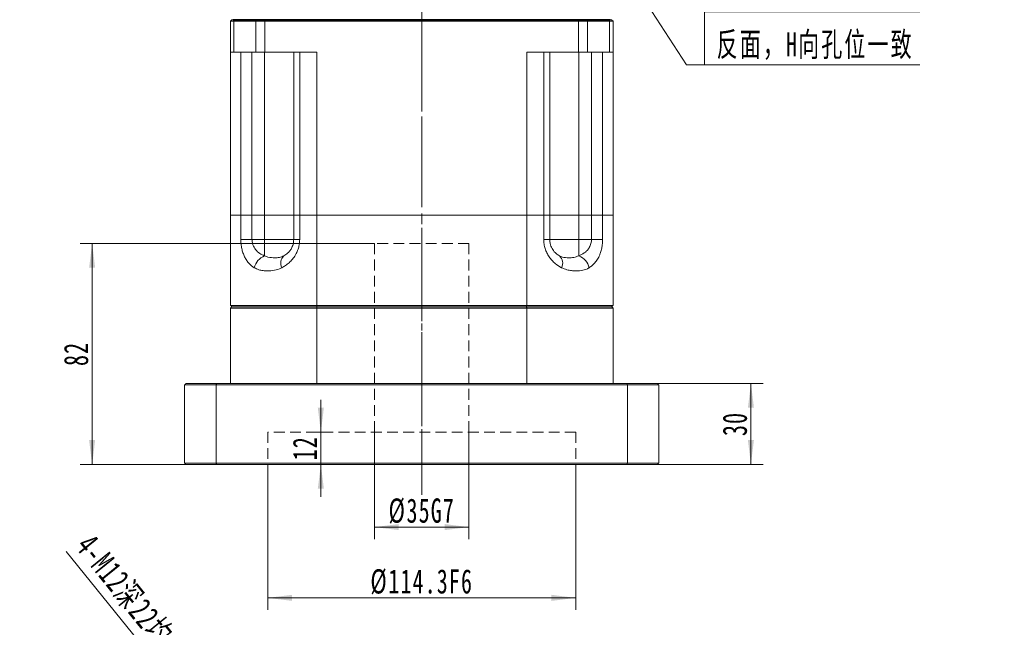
# Model space of a CAD drawing. Header units: millimetres. Extents: x 1532 to 2885, y -158 to 806.
# Tile 2 of 7: x 1894 to 2260, y 235 to 460. Entities that reach past the tile are written whole.
import ezdxf

# ---------------------------------------------------------------- set-up
doc = ezdxf.new("R2010")
doc.units = ezdxf.units.MM
doc.header["$LTSCALE"] = 2
for name, pattern in [('CENTER', [10.16, 6.35, -1.27, 1.27, -1.27]), ('DASHED', [0.75, 0.5, -0.25]), ('点画线', [18, 12, -2, 2, -2])]:
    doc.linetypes.add(name, pattern=pattern)
doc.layers.get('0').update_dxf_attribs({"lineweight": 18})
for name, color, linetype, lineweight in [('3中心线层', 1, 'CENTER', 18), ('4虚线层', 6, 'DASHED', 18), ('EB0', 7, 'Continuous', 35), ('中心线层', 1, '点画线', 18), ('尺寸线层', 3, 'Continuous', 18)]:
    doc.layers.add(name, color=color, linetype=linetype, lineweight=lineweight)
doc.styles.add('标准', font='txt', dxfattribs={"width": 0.667})
doc.dimstyles.new('a4-1-3', dxfattribs={"dimtxt": 9, "dimasz": 9, "dimexe": 4.5, "dimexo": 0, "dimgap": 1.5, "dimtad": 1, "dimdec": 3, "dimdsep": 46, "dimtxsty": '标准', "dimblk": '_CAXARROW', "dimcen": 0, "dimdle": 12, "dimazin": 2, "dimtfac": 0.707107, "dimtdec": 3, "dimtix": 1, "dimtmove": 2, "dimatfit": 3, "dimfxl": 0, "dimfrac": 2, "dimtolj": 1, "dimtzin": 0, "dimarcsym": 0})

# ---------------------------------------------------------------- blocks, each defined once
blk = doc.blocks.new('*X7')
at = {"layer": '尺寸线层', "linetype": 'Continuous'}
for points in [[(1967.95, 193.07), (1963.16, 200.77), (1961.41, 199.36)], [(1975.5, 183.75), (1982.04, 177.46), (1980.29, 176.04)]]:
    blk.add_hatch(color=0, dxfattribs=at).paths.add_polyline_path(points, flags=0)
at = {"layer": '尺寸线层', "color": 0, "linetype": 'Continuous'}
blk.add_line((1911.49, 262.8), (1983.06, 174.42), dxfattribs=at)
at = {"layer": '尺寸线层', "color": 0, "insert": (1935.68, 244.69), "char_height": 9, "width": 117.2052, "attachment_point": 5, "rotation": 309.001, "line_spacing_factor": 1.15057, "style": '标准'}
blk.add_mtext('\\T1.1;4-M12深22均布', dxfattribs=at)
blk = doc.blocks.new('_CAXARROW')
blk.add_hatch(color=0).paths.add_polyline_path([(0, 0), (-1, 0.125), (-1, -0.125)], flags=0)
blk = doc.blocks.new('*X27')
at = {"layer": '尺寸线层', "linetype": 'Continuous'}
blk.add_hatch(color=0, dxfattribs=at).paths.add_polyline_path([(-43.43, 56.55), (-37.58, 49.61), (-39.47, 48.39)], flags=0)
at = {"layer": '尺寸线层', "color": 0, "linetype": 'Continuous'}
blk.add_line((-43.43, 56.55), (-6.72, 0), dxfattribs=at)
at = {"layer": '尺寸线层', "color": 0}
for p, q in [((0, 19.66), (79.95, 19.66)), ((0, 0), (0, 19.66)), ((-6.72, 0), (0, 0)), ((0, 0), (79.95, 0))]:
    blk.add_line(p, q, dxfattribs=at)
at = {"layer": '尺寸线层', "color": 0, "insert": (4.5, 1.8), "char_height": 9, "width": 150.9096, "attachment_point": 7, "line_spacing_factor": 1.15057, "style": '标准'}
blk.add_mtext('\\T1.1;4-M10x20\\P反面，H向孔位一致', dxfattribs=at)
blk = doc.blocks.new('*X44')
at = {"layer": '尺寸线层', "linetype": 'Continuous'}
for points in [[(2165.62, 325.07), (2164.49, 316.07), (2166.74, 316.07)], [(2165.62, 295.07), (2164.49, 304.07), (2166.74, 304.07)]]:
    blk.add_hatch(color=0, dxfattribs=at).paths.add_polyline_path(points, flags=0)
at = {"layer": '尺寸线层', "color": 0, "linetype": 'Continuous'}
for p, q in [((2130.93, 325.07), (2170.12, 325.07)), ((2165.62, 295.07), (2165.62, 325.07)), ((2130.93, 295.07), (2170.12, 295.07))]:
    blk.add_line(p, q, dxfattribs=at)
at = {"layer": '尺寸线层', "color": 0, "insert": (2159.69, 310.07), "char_height": 9, "width": 18, "attachment_point": 5, "rotation": 90, "style": '标准'}
blk.add_mtext('\\T1.1;30', dxfattribs=at)
blk = doc.blocks.new('*X45')
at = {"layer": '尺寸线层', "linetype": 'Continuous'}
for points in [[(2025.93, 271.8), (2034.93, 272.93), (2034.93, 270.68)], [(2060.93, 271.8), (2051.93, 272.93), (2051.93, 270.68)]]:
    blk.add_hatch(color=0, dxfattribs=at).paths.add_polyline_path(points, flags=0)
at = {"layer": '尺寸线层', "color": 0, "linetype": 'Continuous'}
for p, q in [((2025.93, 307.07), (2025.93, 267.3)), ((2060.93, 307.07), (2060.93, 267.3)), ((2025.93, 271.8), (2060.93, 271.8))]:
    blk.add_line(p, q, dxfattribs=at)
at = {"layer": '尺寸线层', "color": 0, "insert": (2043.43, 277.73), "char_height": 9, "width": 44.769, "attachment_point": 5, "style": '标准'}
blk.add_mtext('\\T1.1;%%C35G7', dxfattribs=at)
blk = doc.blocks.new('*X46')
at = {"layer": '尺寸线层', "linetype": 'Continuous'}
for points in [[(1986.28, 245.54), (1995.28, 246.67), (1995.28, 244.42)], [(2100.58, 245.54), (2091.58, 246.67), (2091.58, 244.42)]]:
    blk.add_hatch(color=0, dxfattribs=at).paths.add_polyline_path(points, flags=0)
at = {"layer": '尺寸线层', "color": 0, "linetype": 'Continuous'}
for p, q in [((1986.28, 295.07), (1986.28, 241.04)), ((2100.58, 295.07), (2100.58, 241.04)), ((1986.28, 245.54), (2100.58, 245.54))]:
    blk.add_line(p, q, dxfattribs=at)
at = {"layer": '尺寸线层', "color": 0, "insert": (2043.43, 251.47), "char_height": 9, "width": 73.0098, "attachment_point": 5, "style": '标准'}
blk.add_mtext('\\T1.1;%%C114.3F6', dxfattribs=at)
blk = doc.blocks.new('*X47')
at = {"layer": '尺寸线层', "linetype": 'Continuous'}
for points in [[(2005.99, 307.07), (2004.86, 316.07), (2007.11, 316.07)], [(2005.99, 295.07), (2004.86, 286.07), (2007.11, 286.07)]]:
    blk.add_hatch(color=0, dxfattribs=at).paths.add_polyline_path(points, flags=0)
at = {"layer": '尺寸线层', "color": 0, "linetype": 'Continuous'}
for p, q in [((2005.99, 283.07), (2005.99, 319.07)), ((2004.02, 307.07), (2010.49, 307.07)), ((2004.02, 295.07), (2010.49, 295.07))]:
    blk.add_line(p, q, dxfattribs=at)
at = {"layer": '尺寸线层', "color": 0, "insert": (2000.06, 301.07), "char_height": 9, "width": 18, "attachment_point": 5, "rotation": 90, "style": '标准'}
blk.add_mtext('\\T1.1;12', dxfattribs=at)
blk = doc.blocks.new('*X48')
at = {"layer": '尺寸线层', "linetype": 'Continuous'}
for points in [[(1921.1, 377.07), (1919.97, 368.07), (1922.22, 368.07)], [(1921.1, 295.07), (1919.97, 304.07), (1922.22, 304.07)]]:
    blk.add_hatch(color=0, dxfattribs=at).paths.add_polyline_path(points, flags=0)
at = {"layer": '尺寸线层', "color": 0, "linetype": 'Continuous'}
for p, q in [((2025.93, 377.07), (1916.6, 377.07)), ((1921.1, 295.07), (1921.1, 377.07)), ((1955.93, 295.07), (1916.6, 295.07))]:
    blk.add_line(p, q, dxfattribs=at)
at = {"layer": '尺寸线层', "color": 0, "insert": (1915.17, 336.07), "char_height": 9, "width": 18, "attachment_point": 5, "rotation": 90, "style": '标准'}
blk.add_mtext('\\T1.1;82', dxfattribs=at)

msp = doc.modelspace()

# ---------------------------------------------------------------- linework, layer by layer
at = {"color": 7, "linetype": 'Continuous', "lineweight": 15}
for p, q in [((1972.9257, 460.0729), (1972.4257, 459.5729)), ((1972.4257, 448.0729), (1972.4257, 459.5729)), ((1973.6757, 459.5729), (1972.4257, 459.5729)), ((1972.9257, 460.0729), (1974.0507, 460.0729)), ((1974.0507, 460.0729), (1973.6757, 459.5729)), ((1981.912, 459.5729), (1973.6757, 459.5729)), ((1973.6757, 459.5729), (1973.6757, 448.0729)), ((1974.0507, 460.0729), (1982.2427, 460.0729)), ((1982.2427, 460.0729), (1981.912, 459.5729)), ((1981.912, 448.0729), (1981.912, 459.5729)), ((1985.2192, 459.5729), (1981.912, 459.5729)), ((1982.2427, 460.0729), (1985.2192, 460.0729)), ((1985.2192, 460.0729), (2101.6323, 460.0729)), ((1985.2192, 460.0729), (1985.2192, 459.5729)), ((2101.6323, 459.5729), (1985.2192, 459.5729)), ((1985.2192, 459.5729), (1985.2192, 448.0729)), ((2101.6323, 460.0729), (2104.6087, 460.0729)), ((2101.6323, 460.0729), (2101.6323, 459.5729)), ((2104.9394, 459.5729), (2101.6323, 459.5729)), ((2101.6323, 448.0729), (2101.6323, 459.5729)), ((2104.9394, 459.5729), (2104.6087, 460.0729)), ((2104.6087, 460.0729), (2112.8007, 460.0729)), ((2104.9394, 459.5729), (2104.9394, 448.0729)), ((2113.1757, 459.5729), (2104.9394, 459.5729)), ((2113.1757, 459.5729), (2112.8007, 460.0729)), ((2112.8007, 460.0729), (2113.9257, 460.0729)), ((2113.1757, 448.0729), (2113.1757, 459.5729)), ((2114.4257, 459.5729), (2113.1757, 459.5729)), ((2114.4257, 459.5729), (2113.9257, 460.0729)), ((2114.4257, 459.5729), (2114.4257, 448.0729)), ((1973.6757, 448.0729), (1972.4257, 448.0729)), ((1972.4257, 387.5729), (1972.4257, 448.0729)), ((1981.912, 448.0729), (1973.6757, 448.0729)), ((1976.2746, 387.5729), (1976.2746, 448.0729)), ((1980.4198, 448.0729), (1980.4198, 387.5729)), ((1985.2192, 448.0729), (1981.912, 448.0729)), ((1985.0894, 448.0729), (1985.0894, 387.5729)), ((2004.4386, 448.0729), (1985.2192, 448.0729)), ((1995.9257, 387.5729), (1995.9257, 448.0729)), ((1998.1297, 448.0729), (1998.1297, 387.5729)), ((2004.4386, 448.0729), (2004.4386, 387.5729)), ((2101.6323, 448.0729), (2082.4129, 448.0729)), ((2082.4129, 387.5729), (2082.4129, 448.0729)), ((2088.7218, 387.5729), (2088.7218, 448.0729)), ((2090.9257, 448.0729), (2090.9257, 387.5729)), ((2104.9394, 448.0729), (2101.6323, 448.0729)), ((2101.762, 448.0729), (2101.762, 387.5729)), ((2113.1757, 448.0729), (2104.9394, 448.0729)), ((2106.4317, 387.5729), (2106.4317, 448.0729)), ((2110.5768, 448.0729), (2110.5768, 387.5729)), ((2114.4257, 448.0729), (2113.1757, 448.0729)), ((2114.4257, 448.0729), (2114.4257, 387.5729)), ((1976.2746, 387.5729), (1972.4257, 387.5729)), ((1972.4257, 387.5729), (1972.4257, 354.0729)), ((1976.2746, 387.5729), (1972.4257, 387.5729)), ((1976.2746, 378.5729), (1976.2746, 387.5729)), ((1976.2746, 387.5729), (1980.4198, 387.5729)), ((1980.4198, 387.5729), (1976.2746, 387.5729)), ((1980.4198, 387.5729), (1980.4198, 378.5729)), ((1985.0894, 387.5729), (1980.4198, 387.5729)), ((1980.4198, 387.5729), (1985.0894, 387.5729)), ((1985.0894, 378.5729), (1985.0894, 387.5729)), ((1995.9257, 387.5729), (1985.0894, 387.5729)), ((1985.0894, 387.5729), (1995.9257, 387.5729)), ((1995.9257, 378.5729), (1995.9257, 387.5729)), ((1995.9257, 387.5729), (1998.1297, 387.5729)), ((1998.1297, 387.5729), (1995.9257, 387.5729)), ((1998.1297, 387.5729), (1998.1297, 378.5729)), ((2004.4386, 387.5729), (1998.1297, 387.5729)), ((2004.4386, 387.5729), (1998.1297, 387.5729)), ((2004.4386, 354.0729), (2004.4386, 387.5729)), ((2082.4129, 387.5729), (2004.4386, 387.5729)), ((2082.4129, 387.5729), (2004.4386, 387.5729)), ((2082.4129, 387.5729), (2082.4129, 354.0729)), ((2088.7218, 387.5729), (2082.4129, 387.5729)), ((2088.7218, 387.5729), (2082.4129, 387.5729)), ((2088.7218, 378.5729), (2088.7218, 387.5729)), ((2088.7218, 387.5729), (2090.9257, 387.5729)), ((2090.9257, 387.5729), (2088.7218, 387.5729)), ((2090.9257, 387.5729), (2090.9257, 378.5729)), ((2101.762, 387.5729), (2090.9257, 387.5729)), ((2090.9257, 387.5729), (2101.762, 387.5729)), ((2101.762, 378.5729), (2101.762, 387.5729)), ((2106.4317, 387.5729), (2101.762, 387.5729)), ((2101.762, 387.5729), (2106.4317, 387.5729)), ((2106.4317, 378.5729), (2106.4317, 387.5729)), ((2106.4317, 387.5729), (2110.5768, 387.5729)), ((2110.5768, 387.5729), (2106.4317, 387.5729)), ((2110.5768, 387.5729), (2110.5768, 378.5729)), ((2114.4257, 387.5729), (2110.5768, 387.5729)), ((2114.4257, 387.5729), (2110.5768, 387.5729)), ((2114.4257, 354.0729), (2114.4257, 387.5729)), ((1976.2746, 378.5729), (1980.4198, 378.5729)), ((1980.4198, 378.5729), (1985.0894, 378.5729)), ((1985.0894, 378.5729), (1995.9257, 378.5729)), ((1985.0894, 378.5729), (1985.0894, 372.4409)), ((1998.1297, 378.5729), (1995.9257, 378.5729)), ((2088.7218, 378.5729), (2090.9257, 378.5729)), ((2090.9257, 378.5729), (2101.762, 378.5729)), ((2101.762, 378.5729), (2101.762, 372.4409)), ((2101.762, 378.5729), (2106.4317, 378.5729)), ((2110.5768, 378.5729), (2106.4317, 378.5729)), ((1972.4257, 354.0729), (2004.4386, 354.0729)), ((2004.4386, 353.0729), (1972.4257, 353.0729)), ((1972.4257, 325.0729), (1972.4257, 353.0729)), ((2004.567, 353.5729), (1972.9257, 353.5729)), ((1972.9257, 353.5729), (2004.567, 353.5729)), ((2004.4386, 354.0729), (2082.4129, 354.0729)), ((2004.4386, 325.0729), (2004.4386, 353.0729)), ((2082.4129, 353.0729), (2004.4386, 353.0729)), ((2082.2844, 353.5729), (2004.567, 353.5729)), ((2004.567, 353.5729), (2082.2844, 353.5729)), ((2113.9257, 353.5729), (2082.2844, 353.5729)), ((2082.2844, 353.5729), (2113.9257, 353.5729)), ((2082.4129, 354.0729), (2114.4257, 354.0729)), ((2082.4129, 325.0729), (2082.4129, 353.0729)), ((2114.4257, 353.0729), (2082.4129, 353.0729)), ((2114.4257, 325.0729), (2114.4257, 353.0729)), ((1967.0828, 324.5729), (1955.4257, 324.5729)), ((1955.4257, 324.5729), (1955.4257, 295.5729)), ((1955.9257, 325.0729), (1967.2696, 325.0729)), ((1967.0828, 295.5729), (1967.0828, 324.5729)), ((2119.7687, 324.5729), (1967.0828, 324.5729)), ((1967.2696, 325.0729), (2119.5818, 325.0729)), ((2119.5818, 325.0729), (2130.9257, 325.0729)), ((2119.7687, 324.5729), (2119.7687, 295.5729)), ((2131.4257, 324.5729), (2119.7687, 324.5729)), ((2131.4257, 295.5729), (2131.4257, 324.5729)), ((1955.4257, 295.5729), (1967.0828, 295.5729)), ((1967.2696, 295.0729), (1955.9257, 295.0729)), ((1967.0828, 295.5729), (2119.7687, 295.5729)), ((2119.5818, 295.0729), (1967.2696, 295.0729)), ((2130.9257, 295.0729), (2119.5818, 295.0729)), ((2119.7687, 295.5729), (2131.4257, 295.5729))]:
    msp.add_line(p, q, dxfattribs=at)
for centre, radius, start, end in [((1987.5501, 366.4133), 6.5105, 112.207038, 165.340541), ((1994.7336, 369.7388), 3.6352, 131.984315, 207.487319), ((2092.1178, 369.7388), 3.6352, 332.512775, 48.015686), ((2099.3013, 366.4133), 6.5105, 14.659474, 67.793002)]:
    msp.add_arc(centre, radius, start, end, dxfattribs=at)
for points, knots in [([(1981.2515, 368.061), (1980.6033, 368.5294), (1979.5903, 369.2615), (1978.4456, 370.7218), (1977.6715, 372.0409), (1977.0582, 373.5221), (1976.613, 375.1139), (1976.3297, 376.8166), (1976.293, 377.9875), (1976.2746, 378.5729)], [0, 0, 0, 0, 2.87535003, 4.49339855, 6.11019318, 7.62575647, 9.140182, 10.63867492, 12.13662643, 12.13662643, 12.13662643, 12.13662643]), ([(1980.4198, 378.5729), (1980.4661, 377.9853), (1980.5206, 377.2944), (1980.9476, 375.9946), (1981.7255, 374.6343), (1983.252, 373.2669), (1984.4887, 372.711), (1985.0894, 372.4409)], [0, 0, 0, 0, 1.58288668, 1.86126394, 3.83202637, 6.0832257, 8.20998106, 8.20998106, 8.20998106, 8.20998106]), ([(1998.1297, 378.5729), (1998.0932, 377.881), (1998.0263, 376.6133), (1997.5383, 374.8546), (1997.0193, 373.6361), (1996.3401, 372.4034), (1995.4806, 371.1846), (1994.2216, 369.8855), (1992.8848, 368.8327), (1991.9676, 368.3183), (1991.5088, 368.061)], [0, 0, 0, 0, 1.90346265, 3.4872403, 5.07199036, 5.67428425, 7.58473545, 9.49727225, 11.28008057, 13.06388852, 13.06388852, 13.06388852, 13.06388852]), ([(1992.302, 372.4409), (1992.7954, 372.7541), (1993.5369, 373.2247), (1994.4595, 374.2442), (1995.1446, 375.2643), (1995.5997, 376.3546), (1995.8735, 377.5191), (1995.9057, 378.1679), (1995.9257, 378.5729)], [0, 0, 0, 0, 2.21348377, 3.32594096, 4.43619248, 5.87429024, 6.47272674, 7.46705315, 7.46705315, 7.46705315, 7.46705315]), ([(2095.3426, 368.061), (2094.5486, 368.5294), (2093.3076, 369.2615), (2091.7902, 370.7218), (2090.732, 372.0409), (2089.8652, 373.5221), (2089.2208, 375.1139), (2088.804, 376.8166), (2088.7492, 377.9875), (2088.7218, 378.5729)], [0, 0, 0, 0, 3.09457451, 4.83598636, 6.57604871, 8.20716049, 9.83704954, 11.44979115, 13.06194956, 13.06194956, 13.06194956, 13.06194956]), ([(2090.9257, 378.5729), (2090.966, 377.9853), (2091.0134, 377.2944), (2091.3775, 375.9946), (2092.029, 374.6343), (2093.2365, 373.2669), (2094.1202, 372.711), (2094.5495, 372.4409)], [0, 0, 0, 0, 1.43919666, 1.69230368, 3.48416635, 5.53100915, 7.4647019, 7.4647019, 7.4647019, 7.4647019]), ([(2101.762, 372.4409), (2102.4509, 372.7541), (2103.4859, 373.2247), (2104.6653, 374.2442), (2105.5131, 375.2643), (2106.0522, 376.3546), (2106.3715, 377.5191), (2106.4086, 378.1679), (2106.4317, 378.5729)], [0, 0, 0, 0, 2.43466541, 3.65828581, 4.87947641, 6.46127306, 7.1195092, 8.21319224, 8.21319224, 8.21319224, 8.21319224]), ([(2110.5768, 378.5729), (2110.5523, 377.881), (2110.5073, 376.6133), (2110.1753, 374.8546), (2109.8154, 373.6361), (2109.3361, 372.4034), (2108.7173, 371.1846), (2107.7747, 369.8855), (2106.7334, 368.8327), (2105.9778, 368.3183), (2105.6, 368.061)], [0, 0, 0, 0, 1.76880186, 3.24053503, 4.71317204, 5.27285582, 7.04815266, 8.82538622, 10.4820678, 12.13968035, 12.13968035, 12.13968035, 12.13968035]), ([(1985.0894, 372.4409), (1985.5048, 372.2738), (1986.7388, 371.7774), (1988.754, 371.7344), (1990.6395, 371.7652), (1991.7433, 372.2139), (1992.302, 372.4409)], [0, 0, 0, 0, 1.24749681, 3.70559341, 5.53544568, 7.41027591, 7.41027591, 7.41027591, 7.41027591]), ([(2094.5495, 372.4409), (2094.922, 372.2738), (2096.0283, 371.7774), (2097.6851, 371.7344), (2099.8687, 371.7652), (2101.1258, 372.2139), (2101.762, 372.4409)], [0, 0, 0, 0, 1.2474284, 3.70537927, 5.53512978, 7.40984781, 7.40984781, 7.40984781, 7.40984781]), ([(1991.5088, 368.061), (1991.4478, 368.03), (1990.5387, 367.568), (1988.7167, 367.005), (1986.429, 366.8273), (1984.516, 366.9327), (1982.8516, 367.24), (1981.8119, 367.7734), (1981.2515, 368.061)], [0, 0, 0, 0, 0.18420837, 2.74643248, 5.31984955, 7.00092447, 8.68033711, 10.64337142, 10.64337142, 10.64337142, 10.64337142]), ([(2105.6, 368.061), (2105.5489, 368.03), (2104.7884, 367.568), (2103.1889, 367.005), (2101.0059, 366.8273), (2099.034, 366.9327), (2097.2248, 367.24), (2096.0018, 367.7734), (2095.3426, 368.061)], [0, 0, 0, 0, 0.18420907, 2.74644458, 5.31987138, 7.00095458, 8.68037162, 10.64341167, 10.64341167, 10.64341167, 10.64341167])]:
    msp.add_open_spline(points, degree=3, knots=knots, dxfattribs=at)
for points in [[(1972.9257, 353.5729), (1972.4257, 354.0729)], [(1972.4257, 353.0729), (1972.9257, 353.5729)], [(2004.4386, 354.0729), (2004.567, 353.5729)], [(2004.567, 353.5729), (2004.4386, 353.0729)], [(2082.4129, 354.0729), (2082.2844, 353.5729)], [(2082.2844, 353.5729), (2082.4129, 353.0729)], [(2114.4257, 354.0729), (2113.9257, 353.5729)], [(2113.9257, 353.5729), (2114.4257, 353.0729)], [(1955.4257, 324.5729), (1955.9257, 325.0729)], [(1967.2696, 325.0729), (1967.0828, 324.5729)], [(2119.5818, 325.0729), (2119.7687, 324.5729)], [(2130.9257, 325.0729), (2131.4257, 324.5729)], [(1955.4257, 295.5729), (1955.9257, 295.0729)], [(1967.0828, 295.5729), (1967.2696, 295.0729)], [(2119.7687, 295.5729), (2119.5818, 295.0729)], [(2130.9257, 295.0729), (2131.4257, 295.5729)]]:
    msp.add_open_spline(points, degree=1, dxfattribs=at)
at = {"layer": '3中心线层'}
msp.add_line((2043.4257, 565.761), (2043.4257, 282.7536), dxfattribs=at)
at = {"layer": '4虚线层', "lineweight": 15, "ltscale": 4}
for p, q in [((2060.9257, 377.0729), (2025.9257, 377.0729)), ((2025.9257, 377.0729), (2025.9257, 307.0729)), ((2060.9257, 307.0729), (2060.9257, 377.0729)), ((1986.2757, 307.0729), (1986.2757, 295.0729)), ((2100.5757, 307.0729), (1986.2757, 307.0729)), ((2100.5757, 307.0729), (2100.5757, 295.0729))]:
    msp.add_line(p, q, dxfattribs=at)
at = {"layer": 'EB0', "linetype": 'Continuous', "lineweight": 35}
for p, q in [((1973.4257, 460.0729), (2113.4257, 460.0729)), ((1974.0507, 460.0729), (1982.2427, 460.0729)), ((1982.2427, 460.0729), (1985.2192, 460.0729)), ((1985.2192, 460.0729), (2101.6323, 460.0729)), ((2101.6323, 460.0729), (2104.6087, 460.0729)), ((2104.6087, 460.0729), (2112.8007, 460.0729))]:
    msp.add_line(p, q, dxfattribs=at)
at = {"layer": '中心线层'}
msp.add_line((2043.4257, 284.1854), (2043.4257, 631.5729), dxfattribs=at)

# ---------------------------------------------------------------- block references
at = {"layer": '尺寸线层'}
msp.add_blockref('*X27', (2148.3796, 443.3282), dxfattribs=at)

# ---------------------------------------------------------------- dimensions: what is measured, and where the dimension line sits
for base, p1, p2, picture, middle in [((1921.0957, 377.0729), (1955.9257, 295.0729), (2025.9257, 377.0729), '*X48', (1915.1707, 336.0729)), ((2165.6196, 325.0729), (2130.9257, 295.0729), (2130.9257, 325.0729), '*X44', (2159.6946, 310.0729)), ((2005.9872, 307.0729), (2004.0248, 295.0729), (2004.0248, 307.0729), '*X47', (2000.0622, 301.0729))]:
    dim = msp.add_linear_dim(base=base, p1=p1, p2=p2, angle=90, dimstyle='a4-1-3', override={"dimsah": 1, "dimtfill": 1, "dimtzin": 0}, dxfattribs=at)
    dim.commit()
    dim.dimension.update_dxf_attribs({"geometry": picture, "text_midpoint": middle, "dimtype": 160})
for base, p1, p2, text, picture, middle in [((2060.9257, 271.8), (2025.9257, 307.0729), (2060.9257, 307.0729), '%%C<>G7', '*X45', (2043.4257, 277.725)), ((2100.5757, 245.5408), (1986.2757, 295.0729), (2100.5757, 295.0729), '%%C<>F6', '*X46', (2043.4257, 251.4658))]:
    dim = msp.add_linear_dim(base=base, p1=p1, p2=p2, text=text, dimstyle='a4-1-3', override={"dimsah": 1, "dimtfill": 1}, dxfattribs=at)
    dim.commit()
    dim.dimension.update_dxf_attribs({"geometry": picture, "text_midpoint": middle})
dim = msp.add_diameter_dim_2p(p1=(1975.5037, 183.7467), p2=(1967.9517, 193.0723), text='4-M12深22均布', dimstyle='a4-1-3', override={"dimpost": '%%C<>', "dimsah": 1, "dimtfill": 1}, dxfattribs=at)
dim.commit()
dim.dimension.update_dxf_attribs({"geometry": '*X7', "text_midpoint": (1929.9257, 240.0288), "dimtype": 163})

doc.saveas('drawing.dxf')
